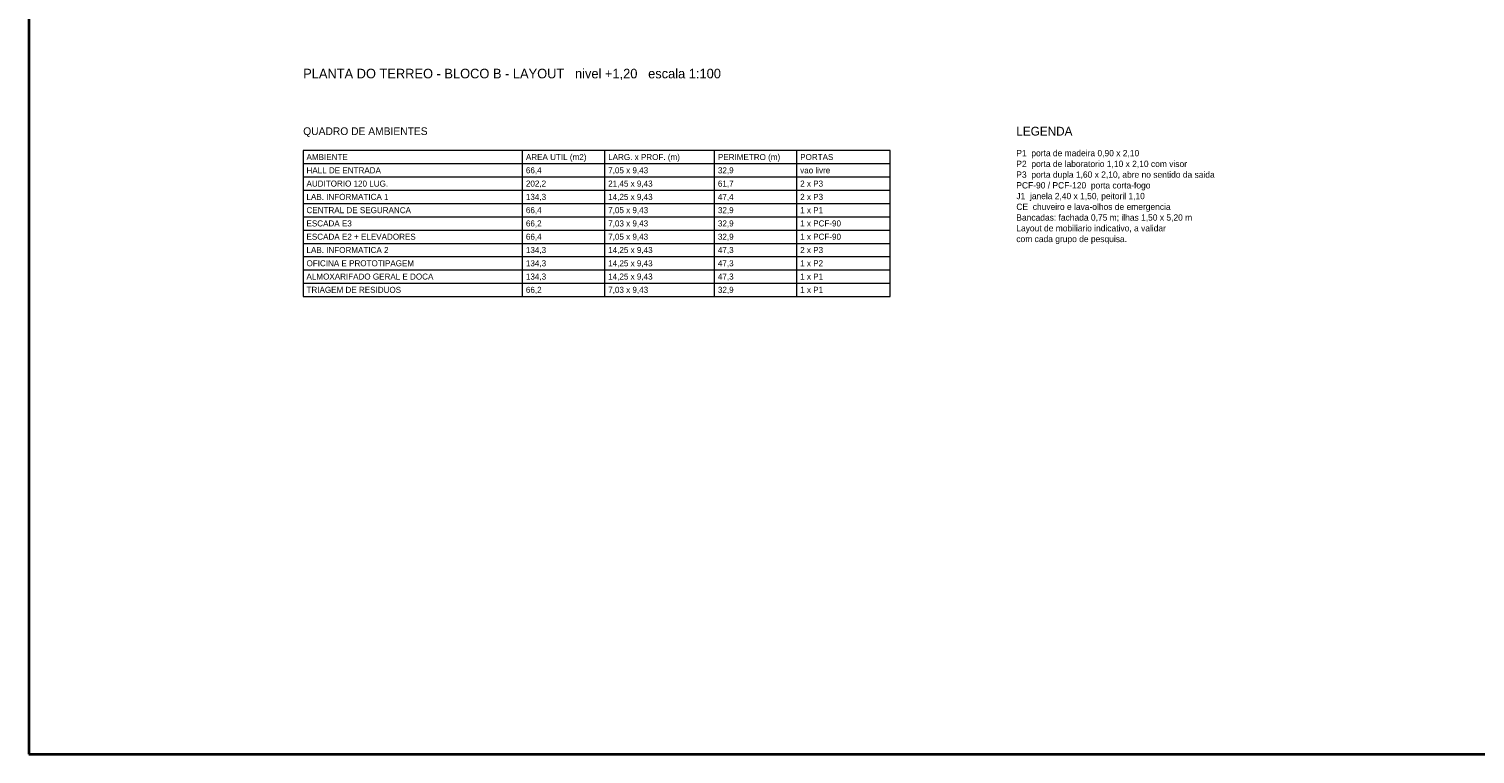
# Model space of a CAD drawing. Header units: metres. Extents: x 40.4 to 122.5, y -29 to 28.4.
# Tile 1 of 6: x 40.4 to 93.1, y -29 to -2.6. Entities that reach past the tile are written whole.
import ezdxf
from ezdxf.enums import TextEntityAlignment as Align

# ---------------------------------------------------------------- set-up
doc = ezdxf.new("R2010")
doc.units = ezdxf.units.M
doc.layers.add('COTA', color=8, linetype='Continuous', lineweight=13, true_color=0x6a6a6a)
doc.layers.add('FOLHA', color=7, linetype='Continuous', lineweight=35)
doc.layers.add('NOTA', color=7, linetype='Continuous', lineweight=18)

msp = doc.modelspace()

# ---------------------------------------------------------------- linework, layer by layer
at = {"layer": 'COTA'}
for p, q in [((58.4, -12.324), (58.4, -7)), ((61.4, -12.324), (61.4, -7)), ((65.4, -12.324), (65.4, -7)), ((68.4, -12.324), (68.4, -7)), ((50.4, -7.484), (71.8, -7.484)), ((50.4, -7.968), (71.8, -7.968)), ((50.4, -8.452), (71.8, -8.452)), ((50.4, -8.936), (71.8, -8.936)), ((50.4, -9.42), (71.8, -9.42)), ((50.4, -9.904), (71.8, -9.904)), ((50.4, -10.388), (71.8, -10.388)), ((50.4, -10.872), (71.8, -10.872)), ((50.4, -11.356), (71.8, -11.356)), ((50.4, -11.84), (71.8, -11.84)), ((50.4, -12.324), (71.8, -12.324))]:
    msp.add_line(p, q, dxfattribs=at)
msp.add_lwpolyline([(50.4, -12.324), (71.8, -12.324), (71.8, -7), (50.4, -7)], close=True, dxfattribs=at)
at = {"layer": 'FOLHA'}
msp.add_lwpolyline([(40.4, -29), (122.5, -29), (122.5, 28.4), (40.4, 28.4)], close=True, dxfattribs=at)

# ---------------------------------------------------------------- texts
at = {"layer": 'NOTA'}
for s, height, p in [('PLANTA DO TERREO - BLOCO B - LAYOUT   nivel +1,20   escala 1:100', 0.35, (50.4, -4.2)), ('QUADRO DE AMBIENTES', 0.28, (50.4, -6.3)), ('LEGENDA', 0.32, (76.4, -6.3)), ('AMBIENTE', 0.22, (50.52, -7.242)), ('AREA UTIL (m2)', 0.22, (58.52, -7.242)), ('LARG. x PROF. (m)', 0.22, (61.52, -7.242)), ('PERIMETRO (m)', 0.22, (65.52, -7.242)), ('PORTAS', 0.22, (68.52, -7.242)), ('P1  porta de madeira 0,90 x 2,10', 0.23, (76.4, -7.1)), ('P2  porta de laboratorio 1,10 x 2,10 com visor', 0.23, (76.4, -7.491)), ('HALL DE ENTRADA', 0.22, (50.52, -7.726)), ('66,4', 0.22, (58.52, -7.726)), ('7,05 x 9,43', 0.22, (61.52, -7.726)), ('32,9', 0.22, (65.52, -7.726)), ('vao livre', 0.22, (68.52, -7.726)), ('P3  porta dupla 1,60 x 2,10, abre no sentido da saida', 0.23, (76.4, -7.882)), ('AUDITORIO 120 LUG.', 0.22, (50.52, -8.21)), ('202,2', 0.22, (58.52, -8.21)), ('21,45 x 9,43', 0.22, (61.52, -8.21)), ('61,7', 0.22, (65.52, -8.21)), ('2 x P3', 0.22, (68.52, -8.21)), ('PCF-90 / PCF-120  porta corta-fogo', 0.23, (76.4, -8.273)), ('LAB. INFORMATICA 1', 0.22, (50.52, -8.694)), ('134,3', 0.22, (58.52, -8.694)), ('14,25 x 9,43', 0.22, (61.52, -8.694)), ('47,4', 0.22, (65.52, -8.694)), ('2 x P3', 0.22, (68.52, -8.694)), ('J1  janela 2,40 x 1,50, peitoril 1,10', 0.23, (76.4, -8.664)), ('CE  chuveiro e lava-olhos de emergencia', 0.23, (76.4, -9.055)), ('CENTRAL DE SEGURANCA', 0.22, (50.52, -9.178)), ('66,4', 0.22, (58.52, -9.178)), ('7,05 x 9,43', 0.22, (61.52, -9.178)), ('32,9', 0.22, (65.52, -9.178)), ('1 x P1', 0.22, (68.52, -9.178)), ('Bancadas: fachada 0,75 m; ilhas 1,50 x 5,20 m', 0.23, (76.4, -9.446)), ('ESCADA E3', 0.22, (50.52, -9.662)), ('66,2', 0.22, (58.52, -9.662)), ('7,03 x 9,43', 0.22, (61.52, -9.662)), ('32,9', 0.22, (65.52, -9.662)), ('1 x PCF-90', 0.22, (68.52, -9.662)), ('Layout de mobiliario indicativo, a validar', 0.23, (76.4, -9.837)), ('ESCADA E2 + ELEVADORES', 0.22, (50.52, -10.146)), ('LAB. INFORMATICA 2', 0.22, (50.52, -10.63)), ('66,4', 0.22, (58.52, -10.146)), ('134,3', 0.22, (58.52, -10.63)), ('7,05 x 9,43', 0.22, (61.52, -10.146)), ('14,25 x 9,43', 0.22, (61.52, -10.63)), ('47,3', 0.22, (65.52, -10.63)), ('32,9', 0.22, (65.52, -10.146)), ('2 x P3', 0.22, (68.52, -10.63)), ('1 x PCF-90', 0.22, (68.52, -10.146)), ('com cada grupo de pesquisa.', 0.23, (76.4, -10.228)), ('OFICINA E PROTOTIPAGEM', 0.22, (50.52, -11.114)), ('134,3', 0.22, (58.52, -11.114)), ('14,25 x 9,43', 0.22, (61.52, -11.114)), ('47,3', 0.22, (65.52, -11.114)), ('1 x P2', 0.22, (68.52, -11.114)), ('ALMOXARIFADO GERAL E DOCA', 0.22, (50.52, -11.598)), ('134,3', 0.22, (58.52, -11.598)), ('14,25 x 9,43', 0.22, (61.52, -11.598)), ('47,3', 0.22, (65.52, -11.598)), ('1 x P1', 0.22, (68.52, -11.598)), ('TRIAGEM DE RESIDUOS', 0.22, (50.52, -12.082)), ('66,2', 0.22, (58.52, -12.082)), ('7,03 x 9,43', 0.22, (61.52, -12.082)), ('32,9', 0.22, (65.52, -12.082)), ('1 x P1', 0.22, (68.52, -12.082))]:
    msp.add_text(s, height=height, dxfattribs=at).set_placement(p, align=Align.MIDDLE_LEFT)

doc.saveas('drawing.dxf')
